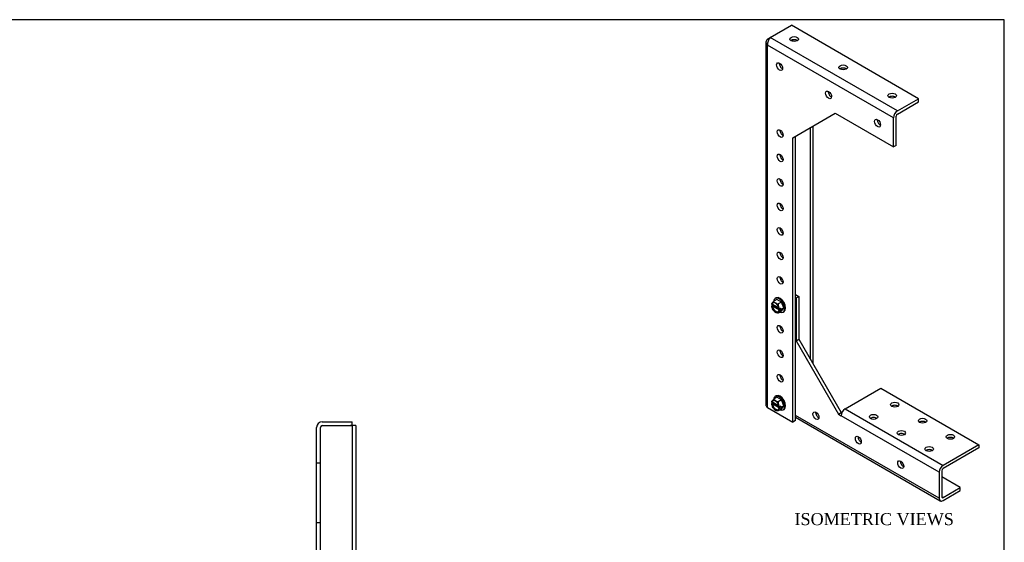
# Model space of a CAD drawing. Header units: inches. Extents: x 0.2 to 65.9, y -0.4 to 43.8.
# Tile 5 of 5: x 33 to 65.9, y 26.4 to 43.8. Entities that reach past the tile are written whole.
import ezdxf
from ezdxf.enums import TextEntityAlignment as Align

# ---------------------------------------------------------------- set-up
doc = ezdxf.new("R2010")
doc.units = ezdxf.units.IN
doc.header["$MEASUREMENT"] = 0
for name, color, linetype in [('COM55554-2', 7, 'Continuous'), ('COM55555-2', 7, 'Continuous'), ('Default', 7, 'Continuous'), ('NTS16535', 7, 'Continuous'), ('SCC17994', 7, 'Continuous')]:
    doc.layers.add(name, color=color, linetype=linetype)
doc.styles.add('SEACAD_Times_New_Roman', font='times.ttf')

# ---------------------------------------------------------------- blocks, each defined once
blk = doc.blocks.new('SE4')
at = {"layer": 'COM55554-2', "color": 7, "linetype": 'Continuous'}
for p, q in [((43.095, 20.42), (43.095, 18.67)), ((43.095, 20.42), (43.22, 20.42)), ((43.22, 20.42), (43.22, 18.67)), ((43.22, 20.42), (43.28, 20.42)), ((43.28, 20.42), (44.095, 20.42)), ((44.095, 16.855), (44.095, 20.42)), ((43.095, 18.67), (43.095, 16.67)), ((43.095, 18.67), (43.22, 18.67)), ((43.22, 18.67), (43.22, 16.845)), ((44.97, 16.855), (43.28, 16.855)), ((44.97, 16.855), (44.97, 16.73)), ((43.095, 16.67), (43.095, 15.605)), ((43.22, 16.67), (43.22, 15.605)), ((44.97, 16.73), (43.28, 16.73)), ((44.095, 15.545), (44.095, 16.73)), ((43.28, 15.545), (44.095, 15.545)), ((43.28, 15.545), (44.095, 15.545)), ((44.095, 15.42), (44.095, 15.545)), ((43.28, 15.42), (44.095, 15.42))]:
    blk.add_line(p, q, dxfattribs=at)
for centre, radius, start, end in [((43.28, 16.67), 0.185, 90, 180), ((43.28, 16.67), 0.06, 90, 180), ((43.28, 15.605), 0.185, 180, 270), ((43.28, 15.605), 0.06, 180, 270)]:
    blk.add_arc(centre, radius, start, end, dxfattribs=at)
blk.add_open_spline([(43.28, 15.545), (43.272, 15.55), (43.264, 15.555), (43.25, 15.565), (43.243, 15.57), (43.232, 15.58), (43.227, 15.585), (43.221, 15.595), (43.22, 15.6), (43.22, 15.605)], degree=3, knots=[0, 0, 0, 0, 0.25, 0.25, 0.5, 0.5, 0.75, 0.75, 1, 1, 1, 1], dxfattribs=at)
blk.add_open_spline([(43.28, 15.545), (43.272, 15.546), (43.265, 15.548), (43.257, 15.549)], degree=3, dxfattribs=at)
at = {"layer": 'COM55555-2', "color": 7, "linetype": 'Continuous'}
for p, q in [((42.939, 29.045), (42.939, 30.235)), ((43.064, 29.045), (43.064, 30.235)), ((43.124, 30.42), (44.126, 30.42)), ((43.124, 30.295), (44.126, 30.295)), ((43.124, 30.295), (44.066, 30.295)), ((44.126, 30.295), (44.066, 30.295)), ((44.126, 30.295), (44.126, 30.42)), ((44.126, 30.295), (44.126, 16.855)), ((44.251, 30.295), (44.126, 30.295)), ((44.251, 30.295), (44.251, 16.855)), ((42.939, 27.045), (42.939, 29.045)), ((43.064, 29.045), (42.939, 29.045)), ((43.064, 27.045), (43.064, 29.045)), ((42.939, 15.42), (42.939, 27.045)), ((43.064, 27.045), (42.939, 27.045)), ((43.064, 15.42), (43.064, 27.045)), ((44.126, 16.73), (44.126, 15.42)), ((44.251, 16.73), (44.251, 15.42)), ((43.064, 15.42), (42.939, 15.42)), ((43.064, 15.42), (43.124, 15.42)), ((43.124, 15.42), (43.28, 15.42)), ((44.095, 15.42), (44.126, 15.42)), ((44.251, 15.42), (44.126, 15.42))]:
    blk.add_line(p, q, dxfattribs=at)
for radius in [0.185, 0.06]:
    blk.add_arc((43.124, 30.235), radius, 90, 180, dxfattribs=at)
blk.add_open_spline([(43.124, 30.295), (43.116, 30.29), (43.108, 30.285), (43.094, 30.275), (43.087, 30.27), (43.076, 30.26), (43.071, 30.255), (43.065, 30.245), (43.064, 30.24), (43.064, 30.235)], degree=3, knots=[0, 0, 0, 0, 0.25, 0.25, 0.5, 0.5, 0.75, 0.75, 1, 1, 1, 1], dxfattribs=at)
blk.add_open_spline([(43.124, 30.295), (43.116, 30.293), (43.109, 30.291), (43.101, 30.29)], degree=3, dxfattribs=at)
at = {"layer": 'NTS16535', "color": 7, "linetype": 'Continuous'}
for p, q in [((43.22, 20.2), (43.25, 20.2)), ((43.22, 20.06), (43.25, 20.06)), ((43.25, 20.2), (43.25, 20.06)), ((43.25, 20.166), (43.405, 20.166)), ((43.25, 20.06), (43.25, 19.779)), ((43.405, 20.043), (43.405, 20.166)), ((43.22, 19.779), (43.25, 19.779)), ((43.25, 20.043), (43.405, 20.043)), ((43.25, 19.797), (43.405, 19.797)), ((43.25, 19.779), (43.25, 19.639)), ((43.405, 19.797), (43.405, 20.043)), ((43.405, 19.674), (43.405, 19.797)), ((43.22, 19.639), (43.25, 19.639)), ((43.25, 19.674), (43.405, 19.674)), ((43.22, 16.2), (43.25, 16.2)), ((43.25, 16.2), (43.25, 16.06)), ((43.25, 16.166), (43.405, 16.166)), ((43.405, 16.043), (43.405, 16.166)), ((43.22, 16.06), (43.25, 16.06)), ((43.22, 15.779), (43.25, 15.779)), ((43.25, 16.06), (43.25, 15.779)), ((43.25, 16.043), (43.405, 16.043)), ((43.25, 15.797), (43.405, 15.797)), ((43.25, 15.779), (43.25, 15.639)), ((43.405, 15.797), (43.405, 16.043)), ((43.405, 15.674), (43.405, 15.797)), ((43.22, 15.639), (43.25, 15.639)), ((43.25, 15.674), (43.405, 15.674))]:
    blk.add_line(p, q, dxfattribs=at)
at = {"layer": 'SCC17994', "color": 7, "linetype": 'Continuous'}
for p, q in [((42.718, 20.045), (42.718, 20.106)), ((42.718, 20.106), (42.743, 20.106)), ((42.718, 19.98), (42.718, 20.045)), ((42.895, 20.106), (42.743, 20.106)), ((42.895, 19.66), (42.895, 20.18)), ((42.939, 20.18), (42.895, 20.18)), ((42.718, 19.96), (42.718, 19.98)), ((42.718, 19.859), (42.718, 19.88)), ((42.719, 19.88), (42.718, 19.88)), ((42.718, 19.794), (42.718, 19.859)), ((42.718, 19.733), (42.718, 19.794)), ((42.743, 19.733), (42.718, 19.733)), ((42.719, 19.96), (42.768, 19.96)), ((42.768, 19.88), (42.719, 19.88)), ((42.895, 19.733), (42.743, 19.733)), ((42.768, 19.96), (42.793, 19.92)), ((42.793, 19.92), (42.768, 19.88)), ((42.895, 19.92), (42.793, 19.92)), ((43.095, 20.043), (43.064, 20.043)), ((43.064, 19.797), (43.095, 19.797)), ((43.439, 20.043), (43.405, 20.043)), ((43.405, 19.797), (43.439, 19.797)), ((43.439, 19.797), (43.439, 20.043)), ((42.895, 19.66), (42.939, 19.66)), ((42.718, 16.045), (42.718, 16.106)), ((42.718, 16.106), (42.743, 16.106)), ((42.895, 16.106), (42.743, 16.106)), ((42.895, 16.18), (42.895, 15.66)), ((42.939, 16.18), (42.895, 16.18)), ((42.718, 15.98), (42.718, 16.045)), ((42.718, 15.96), (42.718, 15.98)), ((42.718, 15.859), (42.718, 15.88)), ((42.719, 15.88), (42.718, 15.88)), ((42.718, 15.794), (42.718, 15.859)), ((42.718, 15.733), (42.718, 15.794)), ((42.719, 15.96), (42.768, 15.96)), ((42.768, 15.88), (42.719, 15.88)), ((42.768, 15.96), (42.793, 15.92)), ((42.793, 15.92), (42.768, 15.88)), ((42.895, 15.92), (42.793, 15.92)), ((43.095, 16.043), (43.064, 16.043)), ((43.064, 15.797), (43.095, 15.797)), ((43.439, 16.043), (43.405, 16.043)), ((43.405, 15.797), (43.439, 15.797)), ((43.439, 16.043), (43.439, 15.797)), ((42.743, 15.733), (42.718, 15.733)), ((42.895, 15.733), (42.743, 15.733)), ((42.895, 15.66), (42.939, 15.66))]:
    blk.add_line(p, q, dxfattribs=at)
for centre, start, end in [((42.943, 19.978), 179.4847, 184.6736), ((42.943, 19.861), 175.3299, 180.5119), ((42.943, 15.978), 179.4847, 184.6736), ((42.943, 15.861), 175.3299, 180.5119)]:
    blk.add_arc(centre, 0.225, start, end, dxfattribs=at)
for points, knots in [([(42.743, 20.106), (42.74, 20.106), (42.737, 20.105), (42.732, 20.101), (42.73, 20.099), (42.725, 20.091), (42.723, 20.085), (42.719, 20.069), (42.718, 20.057), (42.718, 20.045)], [0, 0, 0, 0, 0.125, 0.125, 0.25, 0.25, 0.5, 0.5, 1, 1, 1, 1]), ([(42.718, 19.794), (42.718, 19.788), (42.719, 19.782), (42.719, 19.771), (42.72, 19.765), (42.723, 19.754), (42.725, 19.748), (42.73, 19.741), (42.732, 19.738), (42.737, 19.735), (42.74, 19.733), (42.743, 19.733)], [0, 0, 0, 0, 0.25, 0.25, 0.5, 0.5, 0.75, 0.75, 0.875, 0.875, 1, 1, 1, 1]), ([(42.743, 16.106), (42.74, 16.106), (42.737, 16.105), (42.732, 16.101), (42.73, 16.099), (42.725, 16.091), (42.723, 16.085), (42.719, 16.069), (42.718, 16.057), (42.718, 16.045)], [0, 0, 0, 0, 0.125, 0.125, 0.25, 0.25, 0.5, 0.5, 1, 1, 1, 1]), ([(42.718, 15.794), (42.718, 15.788), (42.719, 15.782), (42.719, 15.771), (42.72, 15.765), (42.723, 15.754), (42.725, 15.748), (42.73, 15.741), (42.732, 15.738), (42.737, 15.735), (42.74, 15.733), (42.743, 15.733)], [0, 0, 0, 0, 0.25, 0.25, 0.5, 0.5, 0.75, 0.75, 0.875, 0.875, 1, 1, 1, 1])]:
    blk.add_open_spline(points, degree=3, knots=knots, dxfattribs=at)
blk = doc.blocks.new('SE5')
at = {"layer": 'COM55554-2', "color": 7, "linetype": 'Continuous'}
for p, q in [((58.419, 35.172), (58.469, 35.201)), ((58.919, 34.67), (59.03, 34.606)), ((58.919, 34.568), (58.941, 34.555)), ((58.941, 34.555), (59.03, 34.606)), ((58.941, 34.555), (58.941, 33.126)), ((59.03, 34.606), (59.03, 33.177)), ((58.941, 33.126), (59.03, 33.177)), ((58.941, 33.126), (60.355, 30.677)), ((59.03, 33.177), (60.444, 30.728)), ((60.575, 30.852), (61.77, 31.542)), ((61.77, 31.542), (65.04, 29.654)), ((63.714, 27.868), (58.919, 30.636)), ((58.919, 30.574), (63.753, 27.783)), ((60.355, 30.677), (60.444, 30.728)), ((60.355, 30.677), (60.444, 30.626)), ((60.444, 30.728), (60.463, 30.716)), ((63.714, 28.737), (60.444, 30.626)), ((60.575, 30.852), (63.845, 28.964)), ((65.04, 29.654), (63.845, 28.964)), ((65.04, 29.654), (65.04, 29.552)), ((65.04, 29.552), (63.845, 28.862)), ((63.714, 28.737), (63.714, 27.868)), ((63.803, 28.788), (63.803, 27.919)), ((64.421, 28.227), (63.803, 28.584)), ((63.845, 27.894), (64.421, 28.227)), ((63.845, 27.792), (64.421, 28.125)), ((64.421, 28.125), (64.421, 28.227)), ((63.845, 27.894), (63.803, 27.919))]:
    blk.add_line(p, q, dxfattribs=at)
for centre, major_axis in [((62.233, 30.993), (-0.141, 0)), ((59.602, 30.626), (-0.07, 0.122)), ((61.526, 30.585), (-0.141, 0)), ((63.161, 30.457), (-0.141, 0)), ((61.017, 29.809), (-0.07, 0.122)), ((62.454, 30.049), (-0.141, 0)), ((64.089, 29.921), (-0.141, 0)), ((63.382, 29.513), (-0.141, 0)), ((62.431, 28.993), (-0.07, 0.122))]:
    blk.add_ellipse(centre, major_axis=major_axis, ratio=0.57735, dxfattribs=at)
for centre, major_axis, start_param, end_param in [((62.233, 30.891), (-0.141, 0), 3.821986, 5.602792), ((59.691, 30.677), (0.07, -0.122), 3.821986, 5.602792), ((60.575, 30.701), (-0.093, -0.16), 3.926991, 5.497787), ((61.526, 30.483), (-0.14, 0), 3.821986, 5.602792), ((63.161, 30.355), (-0.141, 0), 3.821986, 5.602792), ((61.105, 29.86), (0.07, -0.122), 3.821986, 5.602792), ((62.454, 29.947), (-0.141, 0), 3.821986, 5.602792), ((64.089, 29.819), (-0.141, 0), 3.821986, 5.602792), ((63.382, 29.411), (-0.141, 0), 3.821986, 5.602792), ((62.519, 29.044), (0.07, -0.122), 3.821986, 5.602792), ((63.845, 28.813), (0.093, 0.16), 0.785398, 2.356194), ((63.845, 28.813), (0.03, 0.052), 0.785398, 2.356194), ((63.845, 27.943), (0.092, 0.16), 2.356194, 3.926991), ((63.845, 27.943), (0.03, 0.052), 2.356194, 3.926991)]:
    blk.add_ellipse(centre, major_axis=major_axis, ratio=0.57735, start_param=start_param, end_param=end_param, dxfattribs=at)
at = {"layer": 'COM55555-2', "color": 7, "linetype": 'Continuous'}
for p, q in [((58.078, 43.242), (58.787, 43.651)), ((63.029, 41.202), (58.787, 43.651)), ((57.935, 43.091), (57.935, 30.97)), ((57.99, 43.191), (58.078, 43.242)), ((58.026, 43.17), (57.99, 43.191)), ((62.321, 40.793), (58.078, 43.242)), ((58.829, 43.115), (58.829, 43.166)), ((62.19, 40.566), (57.99, 42.991)), ((57.99, 30.895), (57.99, 42.991)), ((62.321, 40.793), (63.029, 41.202)), ((62.321, 40.69), (63.029, 41.1)), ((63.029, 41.1), (63.029, 41.202)), ((58.831, 39.901), (60.245, 40.717)), ((60.245, 40.717), (62.19, 39.594)), ((62.19, 39.594), (62.19, 40.566)), ((62.278, 39.645), (62.278, 40.617)), ((59.405, 40.232), (59.405, 32.526)), ((59.494, 40.283), (59.494, 32.373)), ((58.831, 30.409), (58.831, 39.901)), ((58.919, 30.46), (58.919, 39.952)), ((62.278, 39.645), (62.19, 39.594)), ((57.99, 30.895), (58.831, 30.409)), ((58.919, 30.46), (58.831, 30.409))]:
    blk.add_line(p, q, dxfattribs=at)
blk.add_arc((58.287, 43.027), 0.3, 134.2375, 186.9355, dxfattribs=at)
for centre, major_axis in [((58.874, 43.192), (-0.141, 0)), ((58.389, 42.274), (-0.07, 0.122)), ((60.509, 42.247), (-0.141, 0)), ((60.024, 41.33), (-0.07, 0.122)), ((62.145, 41.303), (-0.141, 0)), ((61.659, 40.386), (-0.07, 0.122)), ((58.41, 40.041), (-0.07, 0.122)), ((58.41, 39.225), (-0.07, 0.122)), ((58.41, 38.408), (-0.07, 0.122)), ((58.41, 37.592), (-0.07, 0.122)), ((58.41, 36.775), (-0.07, 0.122)), ((58.41, 35.959), (-0.07, 0.122)), ((58.41, 35.142), (-0.07, 0.122)), ((58.41, 33.509), (-0.07, 0.122)), ((58.41, 32.693), (-0.07, 0.122)), ((58.41, 31.876), (-0.07, 0.122))]:
    blk.add_ellipse(centre, major_axis=major_axis, ratio=0.57735, dxfattribs=at)
for centre, major_axis, start_param, end_param in [((58.874, 43.089), (-0.141, 0), 3.821986, 5.602792), ((58.477, 42.326), (0.07, -0.122), 3.821986, 5.602792), ((60.509, 42.145), (-0.141, 0), 3.821986, 5.602792), ((60.113, 41.381), (0.07, -0.122), 3.821986, 5.602792), ((62.145, 41.201), (-0.141, 0), 3.821986, 5.602792), ((62.321, 40.642), (0.093, 0.16), 0.785398, 2.356194), ((61.748, 40.437), (0.07, -0.122), 3.821986, 5.602792), ((62.321, 40.642), (0.03, 0.052), 0.785398, 2.356194), ((58.499, 40.092), (0.07, -0.122), 3.821986, 5.602792), ((58.499, 39.276), (0.07, -0.122), 3.821986, 5.602792), ((58.499, 38.459), (0.07, -0.122), 3.821986, 5.602792), ((58.499, 37.643), (0.07, -0.122), 3.821986, 5.602792), ((58.499, 36.826), (0.07, -0.122), 3.821986, 5.602792), ((58.499, 36.01), (0.07, -0.122), 3.821986, 5.602792), ((58.499, 35.193), (0.07, -0.122), 3.821986, 5.602792), ((58.499, 33.56), (0.07, -0.122), 3.821986, 5.602792), ((58.499, 32.744), (0.07, -0.122), 3.821986, 5.602792), ((58.499, 31.927), (0.07, -0.122), 3.821986, 5.602792), ((58.12, 30.97), (0.185, 0), 3.141593, 3.926991)]:
    blk.add_ellipse(centre, major_axis=major_axis, ratio=0.57735, start_param=start_param, end_param=end_param, dxfattribs=at)
blk.add_open_spline([(57.99, 43.191), (57.972, 43.177), (57.959, 43.161), (57.94, 43.127), (57.935, 43.109), (57.935, 43.073), (57.94, 43.055), (57.959, 43.021), (57.972, 43.005), (57.99, 42.991)], degree=3, knots=[0, 0, 0, 0, 0.25, 0.25, 0.5, 0.5, 0.75, 0.75, 1, 1, 1, 1], dxfattribs=at)
at = {"layer": 'SCC17994', "color": 7, "linetype": 'Continuous'}
for p, q in [((58.3, 34.506), (58.192, 34.444)), ((58.277, 34.553), (58.246, 34.535)), ((58.452, 34.418), (58.3, 34.506)), ((58.15, 34.304), (58.116, 34.284)), ((58.116, 34.284), (58.119, 34.281)), ((58.119, 34.346), (58.13, 34.34)), ((58.119, 34.281), (58.13, 34.275)), ((58.15, 34.399), (58.123, 34.361)), ((58.123, 34.262), (58.15, 34.193)), ((58.148, 34.35), (58.13, 34.34)), ((58.13, 34.275), (58.148, 34.285)), ((58.148, 34.35), (58.366, 34.225)), ((58.389, 34.146), (58.148, 34.285)), ((58.152, 34.348), (58.15, 34.304)), ((58.422, 34.147), (58.15, 34.304)), ((58.278, 34.375), (58.224, 34.405)), ((58.452, 34.418), (58.344, 34.356)), ((58.378, 34.214), (58.351, 34.283)), ((58.382, 34.195), (58.371, 34.201)), ((58.387, 34.193), (58.422, 34.213)), ((58.456, 34.181), (58.411, 34.207)), ((58.422, 34.213), (58.456, 34.181)), ((58.456, 34.181), (58.422, 34.147)), ((58.528, 34.222), (58.452, 34.418)), ((58.452, 34.114), (58.528, 34.222)), ((58.528, 34.222), (58.456, 34.181)), ((58.224, 34.101), (58.278, 34.07)), ((58.452, 34.114), (58.344, 34.052)), ((58.351, 34.077), (58.378, 34.115)), ((58.371, 34.136), (58.389, 34.146)), ((58.382, 34.129), (58.371, 34.136)), ((58.422, 34.147), (58.387, 34.127)), ((58.506, 34.085), (58.537, 34.103)), ((58.3, 31.24), (58.192, 31.178)), ((58.277, 31.287), (58.246, 31.269)), ((58.452, 31.152), (58.3, 31.24)), ((58.15, 31.038), (58.116, 31.018)), ((58.116, 31.018), (58.119, 31.015)), ((58.119, 31.08), (58.13, 31.074)), ((58.119, 31.015), (58.13, 31.009)), ((58.15, 31.133), (58.123, 31.095)), ((58.123, 30.996), (58.15, 30.927)), ((58.148, 31.084), (58.13, 31.074)), ((58.13, 31.009), (58.148, 31.019)), ((58.148, 31.084), (58.366, 30.959)), ((58.389, 30.88), (58.148, 31.019)), ((58.152, 31.082), (58.15, 31.038)), ((58.422, 30.881), (58.15, 31.038)), ((58.278, 31.109), (58.224, 31.139)), ((58.452, 31.152), (58.344, 31.09)), ((58.378, 30.948), (58.351, 31.017)), ((58.382, 30.929), (58.371, 30.935)), ((58.387, 30.927), (58.422, 30.947)), ((58.456, 30.915), (58.411, 30.941)), ((58.422, 30.947), (58.456, 30.915)), ((58.456, 30.915), (58.422, 30.881)), ((58.528, 30.956), (58.452, 31.152)), ((58.452, 30.848), (58.528, 30.956)), ((58.528, 30.956), (58.456, 30.915)), ((58.224, 30.835), (58.278, 30.804)), ((58.452, 30.848), (58.344, 30.786)), ((58.351, 30.811), (58.378, 30.849)), ((58.371, 30.87), (58.389, 30.88)), ((58.382, 30.863), (58.371, 30.87)), ((58.422, 30.881), (58.387, 30.861)), ((58.506, 30.819), (58.537, 30.837))]:
    blk.add_line(p, q, dxfattribs=at)
for centre, radius, start, end in [((58.361, 34.192), 0.292, 144.579, 147.3064), ((58.129, 34.364), 0.0203, 226.9818, 240.4276), ((58.457, 34.394), 0.359, 197.8844, 201.566), ((58.287, 34.314), 0.161, 125.8219, 148.0231), ((58.705, 34.338), 0.35, 200.8265, 204.5711), ((58.396, 34.22), 0.029, 240.2879, 250.8896), ((58.313, 34.243), 0.169, 211.6108, 225.7035), ((58.681, 33.904), 0.369, 142.7639, 145.0877), ((58.396, 34.155), 0.029, 240.286, 250.8916), ((58.361, 30.926), 0.292, 144.579, 147.3064), ((58.129, 31.098), 0.0203, 226.9818, 240.4276), ((58.457, 31.128), 0.359, 197.8844, 201.566), ((58.287, 31.048), 0.161, 125.8219, 148.0231), ((58.313, 30.978), 0.169, 211.6108, 225.7035), ((58.705, 31.072), 0.35, 200.8265, 204.5711), ((58.396, 30.954), 0.029, 240.2879, 250.8896), ((58.681, 30.638), 0.369, 142.7639, 145.0877), ((58.396, 30.889), 0.029, 240.286, 250.8916)]:
    blk.add_arc(centre, radius, start, end, dxfattribs=at)
for centre, major_axis, start_param, end_param in [((58.376, 34.31), (-0.13, 0.225), 0, 0.645588), ((58.376, 34.31), (-0.13, 0.225), 2.496005, 6.283185), ((58.407, 34.328), (-0.13, 0.225), 3.141593, 6.283185), ((58.251, 34.238), (-0.095, 0.165), 0.462254, 0.573285), ((58.251, 34.238), (-0.095, 0.165), 0.997511, 1.108542), ((58.251, 34.238), (0.088, -0.152), 1.016008, 3.696381), ((58.251, 34.238), (-0.087, 0.152), 1.016008, 3.696381), ((58.268, 34.248), (0.087, -0.152), 3.24278, 3.696381), ((58.268, 34.248), (-0.087, 0.152), 1.016008, 3.040405), ((58.251, 34.238), (0.095, -0.165), 2.556649, 3.202937), ((58.251, 34.238), (-0.095, 0.165), 1.509452, 2.15574), ((58.251, 34.238), (0.095, -0.165), 1.509452, 2.15574), ((58.251, 34.238), (0.095, -0.165), 0.997511, 1.108542), ((58.251, 34.238), (-0.095, 0.165), 2.556649, 3.202937), ((58.251, 34.238), (0.095, -0.165), 0.462254, 0.573285), ((58.376, 31.044), (-0.13, 0.225), 0, 0.657533), ((58.376, 31.044), (-0.13, 0.225), 2.496005, 6.283185), ((58.407, 31.062), (-0.13, 0.225), 3.141593, 6.283185), ((58.251, 30.972), (-0.095, 0.165), 0.462254, 0.573285), ((58.251, 30.972), (-0.095, 0.165), 0.997511, 1.108542), ((58.251, 30.972), (0.088, -0.152), 1.016008, 3.696381), ((58.251, 30.972), (-0.088, 0.152), 1.016008, 3.696381), ((58.268, 30.982), (0.088, -0.152), 3.24278, 3.696381), ((58.268, 30.982), (-0.088, 0.152), 1.016008, 3.040405), ((58.251, 30.972), (0.095, -0.165), 2.556649, 3.202937), ((58.251, 30.972), (-0.095, 0.165), 1.509452, 2.15574), ((58.251, 30.972), (0.095, -0.165), 1.509452, 2.15574), ((58.251, 30.972), (0.095, -0.165), 0.997511, 1.108542), ((58.251, 30.972), (-0.095, 0.165), 2.556649, 3.202937), ((58.251, 30.972), (0.095, -0.165), 0.462254, 0.573285)]:
    blk.add_ellipse(centre, major_axis=major_axis, ratio=0.57735, start_param=start_param, end_param=end_param, dxfattribs=at)
for points, knots in [([(58.169, 34.154), (58.168, 34.156), (58.167, 34.157), (58.16, 34.169), (58.155, 34.181), (58.15, 34.193)], [0.4366729, 0.4366729, 0.4366729, 0.4366729, 0.5, 0.5, 1, 1, 1, 1]), ([(58.192, 34.444), (58.19, 34.443), (58.189, 34.441), (58.188, 34.437), (58.189, 34.435), (58.19, 34.431), (58.192, 34.429), (58.195, 34.426), (58.196, 34.424), (58.202, 34.42), (58.206, 34.417), (58.215, 34.411), (58.219, 34.408), (58.224, 34.405)], [0, 0, 0, 0, 0.125, 0.125, 0.25, 0.25, 0.375, 0.375, 0.5, 0.5, 0.75, 0.75, 1, 1, 1, 1]), ([(58.278, 34.375), (58.282, 34.372), (58.287, 34.369), (58.297, 34.364), (58.302, 34.362), (58.313, 34.357), (58.319, 34.355), (58.329, 34.354), (58.332, 34.354), (58.339, 34.354), (58.342, 34.355), (58.344, 34.356)], [0, 0, 0, 0, 0.25, 0.25, 0.5, 0.5, 0.75, 0.75, 0.875, 0.875, 1, 1, 1, 1]), ([(58.344, 34.356), (58.342, 34.355), (58.34, 34.352), (58.338, 34.346), (58.338, 34.343), (58.337, 34.333), (58.338, 34.326), (58.342, 34.307), (58.347, 34.295), (58.351, 34.283)], [0, 0, 0, 0, 0.125, 0.125, 0.25, 0.25, 0.5, 0.5, 1, 1, 1, 1]), ([(58.224, 34.101), (58.219, 34.104), (58.215, 34.107), (58.206, 34.113), (58.202, 34.116), (58.197, 34.12), (58.196, 34.121), (58.194, 34.122)], [0, 0, 0, 0, 0.25, 0.25, 0.5, 0.5, 0.5845185, 0.5845185, 0.5845185, 0.5845185]), ([(58.344, 34.052), (58.342, 34.051), (58.339, 34.05), (58.332, 34.05), (58.329, 34.05), (58.322, 34.051), (58.319, 34.052), (58.313, 34.053), (58.31, 34.054), (58.302, 34.058), (58.297, 34.06), (58.287, 34.065), (58.282, 34.068), (58.278, 34.07)], [0, 0, 0, 0, 0.125, 0.125, 0.25, 0.25, 0.375, 0.375, 0.5, 0.5, 0.75, 0.75, 1, 1, 1, 1]), ([(58.351, 34.077), (58.349, 34.074), (58.347, 34.07), (58.343, 34.064), (58.341, 34.061), (58.338, 34.056), (58.337, 34.053), (58.338, 34.051), (58.338, 34.05), (58.34, 34.05), (58.342, 34.051), (58.344, 34.052)], [0, 0, 0, 0, 0.25, 0.25, 0.5, 0.5, 0.75, 0.75, 0.875, 0.875, 1, 1, 1, 1]), ([(58.169, 30.888), (58.168, 30.89), (58.167, 30.891), (58.16, 30.903), (58.155, 30.915), (58.15, 30.927)], [0.4366729, 0.4366729, 0.4366729, 0.4366729, 0.5, 0.5, 1, 1, 1, 1]), ([(58.192, 31.178), (58.19, 31.177), (58.189, 31.175), (58.188, 31.171), (58.189, 31.169), (58.19, 31.165), (58.192, 31.163), (58.195, 31.16), (58.196, 31.158), (58.202, 31.154), (58.206, 31.151), (58.215, 31.145), (58.219, 31.142), (58.224, 31.139)], [0, 0, 0, 0, 0.125, 0.125, 0.25, 0.25, 0.375, 0.375, 0.5, 0.5, 0.75, 0.75, 1, 1, 1, 1]), ([(58.278, 31.109), (58.282, 31.106), (58.287, 31.103), (58.297, 31.098), (58.302, 31.096), (58.313, 31.091), (58.319, 31.09), (58.329, 31.088), (58.332, 31.088), (58.339, 31.088), (58.342, 31.089), (58.344, 31.09)], [0, 0, 0, 0, 0.25, 0.25, 0.5, 0.5, 0.75, 0.75, 0.875, 0.875, 1, 1, 1, 1]), ([(58.344, 31.09), (58.342, 31.089), (58.34, 31.086), (58.338, 31.08), (58.338, 31.077), (58.337, 31.067), (58.338, 31.06), (58.342, 31.041), (58.347, 31.029), (58.351, 31.017)], [0, 0, 0, 0, 0.125, 0.125, 0.25, 0.25, 0.5, 0.5, 1, 1, 1, 1]), ([(58.224, 30.835), (58.219, 30.838), (58.215, 30.841), (58.206, 30.847), (58.202, 30.85), (58.197, 30.854), (58.196, 30.855), (58.194, 30.856)], [0, 0, 0, 0, 0.25, 0.25, 0.5, 0.5, 0.5845185, 0.5845185, 0.5845185, 0.5845185]), ([(58.344, 30.786), (58.342, 30.785), (58.339, 30.784), (58.332, 30.784), (58.329, 30.784), (58.322, 30.785), (58.319, 30.786), (58.313, 30.787), (58.31, 30.788), (58.302, 30.792), (58.297, 30.794), (58.287, 30.799), (58.282, 30.802), (58.278, 30.804)], [0, 0, 0, 0, 0.125, 0.125, 0.25, 0.25, 0.375, 0.375, 0.5, 0.5, 0.75, 0.75, 1, 1, 1, 1]), ([(58.351, 30.811), (58.349, 30.808), (58.347, 30.804), (58.343, 30.798), (58.341, 30.795), (58.338, 30.79), (58.337, 30.787), (58.338, 30.785), (58.338, 30.784), (58.34, 30.784), (58.342, 30.785), (58.344, 30.786)], [0, 0, 0, 0, 0.25, 0.25, 0.5, 0.5, 0.75, 0.75, 0.875, 0.875, 1, 1, 1, 1])]:
    blk.add_open_spline(points, degree=3, knots=knots, dxfattribs=at)
blk = doc.blocks.new('BORDER')
at = {"layer": 'Default', "color": 7, "linetype": 'Continuous'}
for p, q in [((0, 27.86), (-41.86, 27.86)), ((0, 0), (0, 27.86))]:
    blk.add_line(p, q, dxfattribs=at)

msp = doc.modelspace()

# ---------------------------------------------------------------- block references
at = {"layer": 'Default', "color": 7, "xscale": 1.57, "yscale": 1.57, "zscale": 1.57}
msp.add_blockref('BORDER', (65.889, 0.099), dxfattribs=at)
at = {"layer": 'Default'}
for name in ['SE5', 'SE4']:
    msp.add_blockref(name, (0, 0), dxfattribs=at)

# ---------------------------------------------------------------- texts
at = {"layer": 'Default', "color": 7, "linetype": 'Continuous', "style": 'SEACAD_Times_New_Roman'}
msp.add_text('ISOMETRIC VIEWS', height=0.4, dxfattribs=at).set_placement((58.886, 27.374), align=Align.TOP_LEFT)

doc.saveas('drawing.dxf')
